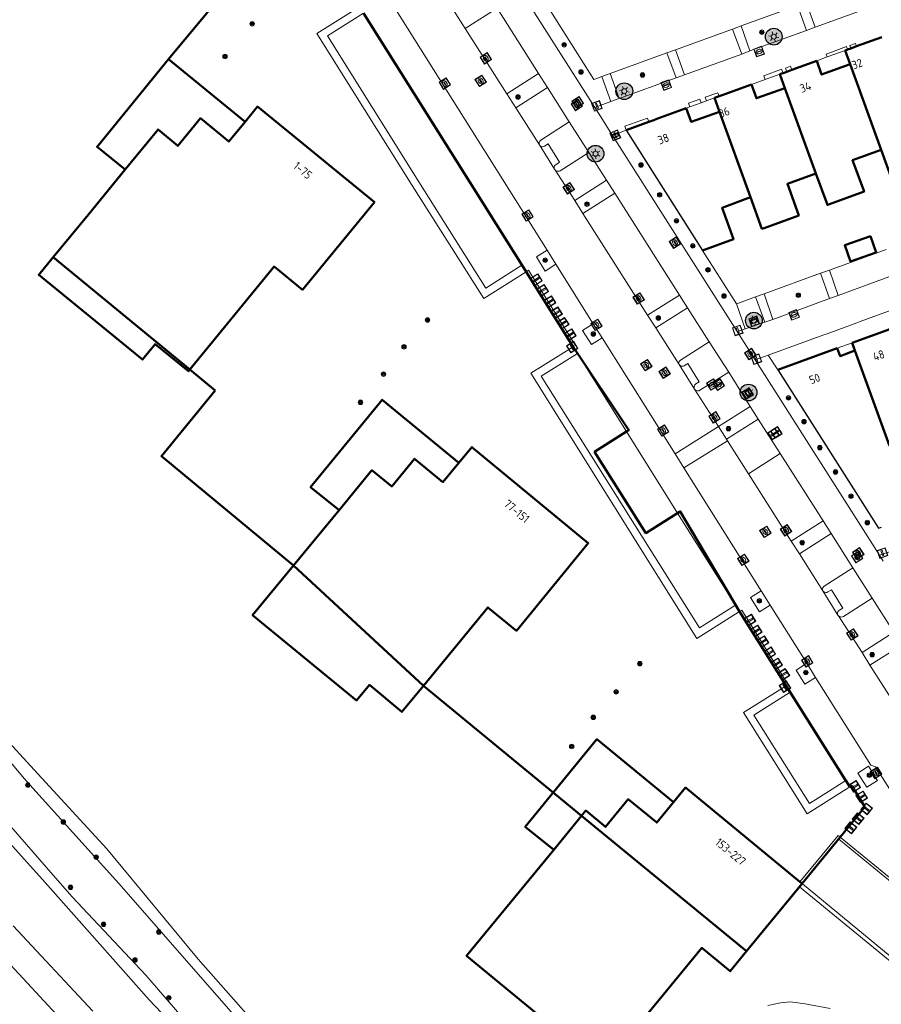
# Model space of a CAD drawing. Header units: metres. Extents: x 94279 to 96109, y 461866 to 463040.
# Tile 60 of 175: x 94889 to 94992, y 462428 to 462546. Entities that reach past the tile are written whole.
import ezdxf
from ezdxf.enums import TextEntityAlignment as Align

# ---------------------------------------------------------------- set-up
doc = ezdxf.new("R2010")
doc.units = ezdxf.units.M
doc.layers.get('0').update_dxf_attribs({"linetype": 'CONTINUOUS'})
for name, color, linetype, lineweight in [('B-WE-OV-LICHTMAST', 252, 'CONTINUOUS', 25), ('B_BEBOUWINGSGRENS_-1', 132, 'CONTINUOUS', 50), ('B_BEBOUWINGSGRENS_0', 132, 'CONTINUOUS', 50), ('B_OVERBOUWLIJN_LIJN_1', 132, 'CONTINUOUS', 50), ('B_TUSSENMUUR_0', 132, 'CONTINUOUS', 50), ('G_GRENS_ALGEMEEN_0', 251, 'CONTINUOUS', 13), ('Q_AFSLUITPAAL_0', 251, 'CONTINUOUS', 13), ('Q_BOOM_0', 251, 'CONTINUOUS', 13), ('Q_BRANDKRAAN_0', 251, 'CONTINUOUS', 13), ('Q_INSPECTIE_OF_RIOOLPUT_0', 251, 'CONTINUOUS', 13), ('Q_KOLK_0', 251, 'CONTINUOUS', 13), ('Q_LICHTMAST_0', 251, 'CONTINUOUS', 13), ('Q_OPLAADPAAL_0', 251, 'CONTINUOUS', 13), ('Q_PAAL_ALGEMEEN_0', 251, 'CONTINUOUS', 13), ('Q_STRAATNAAMBORD_0', 251, 'CONTINUOUS', 13), ('Q_VERKEERSBORDPAAL_0', 251, 'CONTINUOUS', 13), ('Q_WATERLEIDINGPUT_0', 251, 'CONTINUOUS', 13), ('T_CULTUURGRENS_0', 251, 'CONTINUOUS', 13), ('T_HEK_0', 251, 'CONTINUOUS', 13), ('T_MUUR_30CM_0', 251, 'CONTINUOUS', 13), ('V_WEGGRENS_0', 251, 'CONTINUOUS', 13), ('W_KADEMUUR_30CM_0', 251, 'CONTINUOUS', 13), ('W_WATERGRENS_0', 251, 'CONTINUOUS', 13), ('Z_GBKN_HUISNUMMER_0', 251, 'CONTINUOUS', 13)]:
    doc.layers.add(name, color=color, linetype=linetype, lineweight=lineweight)
doc.layers.add('Haag_0', color=251, linetype='CONTINUOUS')
doc.styles.get("Standard").update_dxf_attribs({"font": 'isocp.shx'})

# ---------------------------------------------------------------- blocks, each defined once
blk = doc.blocks.new('Q_LICHTMAST')
for points in [[(-0.26, 0.15), (-0.52, 0.3)], [(0, 0.3), (0, 0.6)], [(0.26, 0.15), (0.52, 0.3)], [(-0.26, -0.15), (-0.52, -0.3)], [(0, -0.3), (0, -0.6)], [(0.26, -0.15), (0.52, -0.3)]]:
    blk.add_lwpolyline(points)
blk.add_circle((0, 0), 0.3)
blk = doc.blocks.new('Q_AFSLUITPAAL')
for points in [[(-0.5, 0.5), (0.5, 0.5), (0.5, -0.5), (-0.5, -0.5)], [(-0.08, 0.33), (0.07, 0.33), (0.07, -0.33), (-0.08, -0.33)]]:
    blk.add_lwpolyline(points, close=True)
blk.add_lwpolyline([(-0.44, 0.46), (0.44, 0.46, -0.414214), (0.46, 0.44), (0.46, -0.44, -0.414214), (0.44, -0.46), (-0.44, -0.46, -0.414214), (-0.46, -0.44), (-0.46, 0.44), (-0.46, 0.44), (-0.46, 0.45), (-0.46, 0.45), (-0.46, 0.45), (-0.46, 0.45), (-0.46, 0.45), (-0.46, 0.45), (-0.46, 0.46), (-0.46, 0.46), (-0.46, 0.46), (-0.45, 0.46), (-0.45, 0.46), (-0.45, 0.46), (-0.45, 0.46), (-0.45, 0.46), (-0.45, 0.46), (-0.44, 0.46), (-0.44, 0.46)], format="xyb")
blk = doc.blocks.new('Q_VERKEERSBORDPAAL')
for points in [[(-0.5, 0.5), (0.5, 0.5), (0.5, -0.5), (-0.5, -0.5)], [(-0.08, 0.33), (0.07, 0.33), (0.07, -0.33), (-0.08, -0.33)]]:
    blk.add_lwpolyline(points, close=True)
blk.add_lwpolyline([(-0.44, 0.46), (0.44, 0.46, -0.414214), (0.46, 0.44), (0.46, -0.44, -0.414214), (0.44, -0.46), (-0.44, -0.46, -0.414214), (-0.46, -0.44), (-0.46, 0.44), (-0.46, 0.44), (-0.46, 0.45), (-0.46, 0.45), (-0.46, 0.45), (-0.46, 0.45), (-0.46, 0.45), (-0.46, 0.45), (-0.46, 0.46), (-0.46, 0.46), (-0.46, 0.46), (-0.45, 0.46), (-0.45, 0.46), (-0.45, 0.46), (-0.45, 0.46), (-0.45, 0.46), (-0.45, 0.46), (-0.44, 0.46), (-0.44, 0.46)], format="xyb")
blk = doc.blocks.new('Q_PAAL_ALGEMEEN')
for points in [[(-0.5, 0.5), (0.5, 0.5), (0.5, -0.5), (-0.5, -0.5)], [(-0.08, 0.33), (0.07, 0.33), (0.07, -0.33), (-0.08, -0.33)]]:
    blk.add_lwpolyline(points, close=True)
blk.add_lwpolyline([(-0.44, 0.46), (0.44, 0.46, -0.414214), (0.46, 0.44), (0.46, -0.44, -0.414214), (0.44, -0.46), (-0.44, -0.46, -0.414214), (-0.46, -0.44), (-0.46, 0.44), (-0.46, 0.44), (-0.46, 0.45), (-0.46, 0.45), (-0.46, 0.45), (-0.46, 0.45), (-0.46, 0.45), (-0.46, 0.45), (-0.46, 0.46), (-0.46, 0.46), (-0.46, 0.46), (-0.45, 0.46), (-0.45, 0.46), (-0.45, 0.46), (-0.45, 0.46), (-0.45, 0.46), (-0.45, 0.46), (-0.44, 0.46), (-0.44, 0.46)], format="xyb")
blk = doc.blocks.new('Q_KOLK')
blk.add_lwpolyline([(-0.5, 0.5), (0.5, 0.5), (0.5, -0.5), (-0.5, -0.5)], close=True)
for points in [[(-0.44, 0.46), (0.44, 0.46, -0.414214), (0.46, 0.44), (0.46, -0.44, -0.414214), (0.44, -0.46), (-0.44, -0.46, -0.414214), (-0.46, -0.44), (-0.46, 0.44, -0.414214), (-0.44, 0.46)], [(-0.34, 0.1, 0.380426), (-0.28, -0.18)], [(-0.01, 0.27, 0.240218), (-0.34, 0.1)], [(-0.19, 0.04, 0.853344), (-0.19, -0.03)], [(0.33, 0.11, 0.240191), (-0.01, 0.27)], [(0.18, -0.03, 0.849746), (0.18, 0.04)], [(0.27, -0.18, 0.380426), (0.33, 0.11)], [(-0.28, -0.18, 0.148452), (0.01, -0.26)], [(0.01, -0.26, 0.131742), (0.27, -0.18)]]:
    blk.add_lwpolyline(points, format="xyb")
for points in [[(-0.19, 0.04), (0.18, 0.04)], [(0.18, -0.03), (-0.19, -0.03)]]:
    blk.add_lwpolyline(points)
blk = doc.blocks.new('Q_INSPECTIE_OF_RIOOLPUT')
blk.add_lwpolyline([(-0.5, 0.5), (0.5, 0.5), (0.5, -0.5), (-0.5, -0.5)], close=True)
for points in [[(-0.44, 0.46), (0.44, 0.46, -0.414214), (0.46, 0.44), (0.46, -0.44, -0.414214), (0.44, -0.46), (-0.44, -0.46, -0.414214), (-0.46, -0.44), (-0.46, 0.44), (-0.46, 0.44), (-0.46, 0.45), (-0.46, 0.45), (-0.46, 0.45), (-0.46, 0.45), (-0.46, 0.45), (-0.46, 0.45), (-0.46, 0.46), (-0.46, 0.46), (-0.46, 0.46), (-0.45, 0.46), (-0.45, 0.46), (-0.45, 0.46), (-0.45, 0.46), (-0.45, 0.46), (-0.45, 0.46), (-0.44, 0.46), (-0.44, 0.46)], [(-0.34, 0.1, 0.380426), (-0.28, -0.18)], [(-0.01, 0.27, 0.240218), (-0.34, 0.1)], [(-0.19, 0.04, 0.853344), (-0.19, -0.03)], [(0.33, 0.11, 0.240191), (-0.01, 0.27)], [(0.18, -0.03, 0.849746), (0.18, 0.04)], [(0.27, -0.18, 0.380426), (0.33, 0.11)], [(-0.28, -0.18, 0.148452), (0.01, -0.26)], [(0.01, -0.26, 0.131742), (0.27, -0.18)]]:
    blk.add_lwpolyline(points, format="xyb")
for points in [[(-0.19, 0.04), (0.18, 0.04)], [(0.18, -0.03), (-0.19, -0.03)]]:
    blk.add_lwpolyline(points)
blk = doc.blocks.new('Q_WATERLEIDINGPUT')
blk.add_lwpolyline([(-0.5, 0.5), (0.5, 0.5), (0.5, -0.5), (-0.5, -0.5)], close=True)
for points in [[(-0.44, 0.46), (0.44, 0.46, -0.414214), (0.46, 0.44), (0.46, -0.44, -0.414214), (0.44, -0.46), (-0.44, -0.46, -0.414214), (-0.46, -0.44), (-0.46, 0.44), (-0.46, 0.44), (-0.46, 0.45), (-0.46, 0.45), (-0.46, 0.45), (-0.46, 0.45), (-0.46, 0.45), (-0.46, 0.45), (-0.46, 0.46), (-0.46, 0.46), (-0.46, 0.46), (-0.45, 0.46), (-0.45, 0.46), (-0.45, 0.46), (-0.45, 0.46), (-0.45, 0.46), (-0.45, 0.46), (-0.44, 0.46), (-0.44, 0.46)], [(-0.34, 0.1, 0.380426), (-0.28, -0.18)], [(-0.01, 0.27, 0.240218), (-0.34, 0.1)], [(-0.19, 0.04, 0.853344), (-0.19, -0.03)], [(0.33, 0.11, 0.240191), (-0.01, 0.27)], [(0.18, -0.03, 0.849746), (0.18, 0.04)], [(0.27, -0.18, 0.380426), (0.33, 0.11)], [(-0.28, -0.18, 0.148452), (0.01, -0.26)], [(0.01, -0.26, 0.131742), (0.27, -0.18)]]:
    blk.add_lwpolyline(points, format="xyb")
for points in [[(-0.19, 0.04), (0.18, 0.04)], [(0.18, -0.03), (-0.19, -0.03)]]:
    blk.add_lwpolyline(points)
blk = doc.blocks.new('Q_BRANDKRAAN')
blk.add_lwpolyline([(-0.5, 0.5), (0.5, 0.5), (0.5, -0.5), (-0.5, -0.5)], close=True)
for points in [[(-0.44, 0.46), (0.44, 0.46, -0.414214), (0.46, 0.44), (0.46, -0.44, -0.414214), (0.44, -0.46), (-0.44, -0.46, -0.414214), (-0.46, -0.44), (-0.46, 0.44), (-0.46, 0.44), (-0.46, 0.45), (-0.46, 0.45), (-0.46, 0.45), (-0.46, 0.45), (-0.46, 0.45), (-0.46, 0.45), (-0.46, 0.46), (-0.46, 0.46), (-0.46, 0.46), (-0.45, 0.46), (-0.45, 0.46), (-0.45, 0.46), (-0.45, 0.46), (-0.45, 0.46), (-0.45, 0.46), (-0.44, 0.46), (-0.44, 0.46)], [(-0.34, 0.1, 0.380426), (-0.28, -0.18)], [(-0.01, 0.27, 0.240218), (-0.34, 0.1)], [(-0.19, 0.04, 0.853344), (-0.19, -0.03)], [(0.33, 0.11, 0.240191), (-0.01, 0.27)], [(0.18, -0.03, 0.849746), (0.18, 0.04)], [(0.27, -0.18, 0.380426), (0.33, 0.11)], [(-0.28, -0.18, 0.148452), (0.01, -0.26)], [(0.01, -0.26, 0.131742), (0.27, -0.18)]]:
    blk.add_lwpolyline(points, format="xyb")
for points in [[(-0.19, 0.04), (0.18, 0.04)], [(0.18, -0.03), (-0.19, -0.03)]]:
    blk.add_lwpolyline(points)
blk = doc.blocks.new('Q_STRAATNAAMBORD')
for points in [[(-0.5, 0.5), (0.5, 0.5), (0.5, -0.5), (-0.5, -0.5)], [(-0.37, 0.22), (0.36, 0.22), (0.36, -0.21), (-0.37, -0.21)]]:
    blk.add_lwpolyline(points, close=True)
for points in [[(-0.44, 0.46), (0.44, 0.46, -0.414214), (0.46, 0.44), (0.46, -0.44, -0.414214), (0.44, -0.46), (-0.44, -0.46, -0.414214), (-0.46, -0.44), (-0.46, 0.44), (-0.46, 0.44), (-0.46, 0.45), (-0.46, 0.45), (-0.46, 0.45), (-0.46, 0.45), (-0.46, 0.45), (-0.46, 0.45), (-0.46, 0.46), (-0.46, 0.46), (-0.46, 0.46), (-0.45, 0.46), (-0.45, 0.46), (-0.45, 0.46), (-0.45, 0.46), (-0.45, 0.46), (-0.45, 0.46), (-0.44, 0.46), (-0.44, 0.46)], [(-0.29, 0.16), (0.28, 0.16, -0.414214), (0.3, 0.14), (0.3, -0.13, -0.414214), (0.28, -0.16), (-0.29, -0.16, -0.414214), (-0.31, -0.13), (-0.31, 0.14), (-0.31, 0.14), (-0.31, 0.14), (-0.31, 0.14), (-0.31, 0.15), (-0.31, 0.15), (-0.31, 0.15), (-0.3, 0.15), (-0.3, 0.15), (-0.3, 0.15), (-0.3, 0.16), (-0.3, 0.16), (-0.3, 0.16), (-0.3, 0.16), (-0.29, 0.16), (-0.29, 0.16), (-0.29, 0.16), (-0.29, 0.16), (-0.29, 0.16)]]:
    blk.add_lwpolyline(points, format="xyb")
blk = doc.blocks.new('Q_OPLAADPAAL')
for points in [[(-0.5, 0.5), (0.5, 0.5), (0.5, -0.5), (-0.5, -0.5)], [(-0.08, 0.33), (0.07, 0.33), (0.07, -0.33), (-0.08, -0.33)]]:
    blk.add_lwpolyline(points, close=True)
blk.add_lwpolyline([(-0.44, 0.46), (0.44, 0.46, -0.414214), (0.46, 0.44), (0.46, -0.44, -0.414214), (0.44, -0.46), (-0.44, -0.46, -0.414214), (-0.46, -0.44), (-0.46, 0.44), (-0.46, 0.44), (-0.46, 0.45), (-0.46, 0.45), (-0.46, 0.45), (-0.46, 0.45), (-0.46, 0.45), (-0.46, 0.45), (-0.46, 0.46), (-0.46, 0.46), (-0.46, 0.46), (-0.45, 0.46), (-0.45, 0.46), (-0.45, 0.46), (-0.45, 0.46), (-0.45, 0.46), (-0.45, 0.46), (-0.44, 0.46), (-0.44, 0.46)], format="xyb")
blk = doc.blocks.new('Q_BOOM')
for radius in [0.27, 0.18, 0.09]:
    blk.add_circle((0, 0), radius)
blk = doc.blocks.new('LM')
at = {"linetype": 'ByBlock'}
h = blk.add_hatch(color=256, dxfattribs=at)
h.dxf.hatch_style = 1
edge = h.paths.add_edge_path()
edge.add_arc((0, 0), 1, 0, 360)
blk.add_circle((0, 0), 1, dxfattribs=at)

msp = doc.modelspace()

# ---------------------------------------------------------------- linework, layer by layer
at = {"layer": 'B_BEBOUWINGSGRENS_-1'}
for p, q in [((94949.21, 462517), (94930.51, 462546.76)), ((94902.04, 462528.07), (94897.63, 462522.71)), ((94893.41, 462517.58), (94909.73, 462504.15)), ((94949.93, 462515.84), (94949.21, 462517)), ((94955.56, 462506.88), (94949.93, 462515.84)), ((94909.73, 462504.15), (94912.78, 462501.65)), ((94922.14, 462480.76), (94937.65, 462466.36)), ((94981.01, 462466.37), (94975.44, 462475.24)), ((94937.65, 462466.36), (94956.56, 462450.82)), ((94988.07, 462455.1), (94981.01, 462466.37)), ((94988.12, 462455.03), (94988.07, 462455.1)), ((94988.59, 462454.28), (94988.12, 462455.03)), ((94987.44, 462448.28), (94990.41, 462451.9)), ((94956.56, 462450.82), (94976.26, 462434.63)), ((94982.9, 462442.74), (94987.44, 462448.28)), ((94976.62, 462435.07), (94982.9, 462442.74))]:
    msp.add_line(p, q, dxfattribs=at)
for points in [[(94916.78, 462552.18), (94916.47, 462552.44), (94907.19, 462541.25)], [(94907.19, 462541.25), (94898.66, 462530.8), (94902.04, 462528.07)], [(94897.63, 462522.71), (94893.41, 462517.58), (94893.41, 462517.58)], [(94961.92, 462496.74), (94962.21, 462496.92), (94955.56, 462506.88)], [(94912.78, 462501.65), (94906.36, 462493.82), (94922.14, 462480.76)], [(94968.03, 462487), (94964.25, 462484.61), (94958.11, 462494.33), (94961.92, 462496.74)], [(94975.44, 462475.24), (94968.35, 462487.2), (94968.03, 462487)], [(94990.41, 462451.9), (94988.83, 462454.42), (94988.59, 462454.28)], [(94976.26, 462434.63), (94976.26, 462434.63), (94976.62, 462435.07)]]:
    msp.add_lwpolyline(points, dxfattribs=at)
at = {"layer": 'B_BEBOUWINGSGRENS_0'}
for p, q in [((94992.44, 462543.9), (94989.4, 462542.8)), ((94988.04, 462542.3), (94988.63, 462540.65)), ((94988.72, 462542.55), (94988.32, 462542.4)), ((94989.4, 462542.8), (94988.72, 462542.55)), ((94984.65, 462541.07), (94981.69, 462539.98)), ((94980.25, 462539.45), (94980.84, 462537.81)), ((94981.08, 462539.76), (94980.64, 462539.59)), ((94981.69, 462539.98), (94981.08, 462539.76)), ((94976.85, 462538.23), (94973.35, 462536.96)), ((94972.45, 462536.63), (94973.05, 462534.98)), ((94973.35, 462536.96), (94972.98, 462536.82)), ((94969.06, 462535.39), (94965.55, 462534.12)), ((94964.59, 462533.77), (94961.9, 462532.79)), ((94965.18, 462533.98), (94964.59, 462533.77)), ((94965.55, 462534.12), (94965.18, 462533.98)), ((94961.9, 462532.79), (94961.88, 462532.78)), ((94902, 462528.03), (94897.63, 462522.71)), ((94902.04, 462528.07), (94902, 462528.03)), ((94897.63, 462522.71), (94893.41, 462517.58)), ((94991.77, 462518.15), (94991.08, 462520.1)), ((94993.52, 462509.04), (94988.88, 462507.35)), ((94987.1, 462506.7), (94979.99, 462504.11)), ((94988.88, 462507.35), (94989.22, 462506.43)), ((94909.72, 462504.14), (94909.73, 462504.15)), ((94956.56, 462450.82), (94956.55, 462450.81)), ((94982.9, 462442.74), (94982.65, 462442.94)), ((94976.62, 462435.07), (94982.59, 462442.35)), ((94976.26, 462434.63), (94976.62, 462435.07))]:
    msp.add_line(p, q, dxfattribs=at)
for points in [[(94988.32, 462542.4), (94988.27, 462542.39), (94988.04, 462542.3)], [(94988.63, 462540.65), (94985.24, 462539.42), (94984.65, 462541.07)], [(94980.64, 462539.59), (94980.48, 462539.54), (94980.25, 462539.45)], [(94980.84, 462537.81), (94977.45, 462536.59), (94976.85, 462538.23)], [(94972.98, 462536.82), (94972.68, 462536.71), (94972.45, 462536.63)], [(94909.73, 462504.15), (94919.82, 462516.47), (94923.21, 462513.69), (94931.8, 462524.18), (94917.85, 462535.6), (94916.35, 462533.76)], [(94973.05, 462534.98), (94969.66, 462533.75), (94969.06, 462535.39)], [(94916.35, 462533.76), (94914.42, 462531.41), (94911.03, 462534.2), (94908.31, 462530.9), (94905.95, 462532.86), (94902.04, 462528.07)], [(94992.34, 462530.42), (94993.71, 462526.67), (94993.96, 462526.76), (94998.1, 462528.26), (94996.73, 462532.02), (95000.15, 462533.26)], [(94984.55, 462527.58), (94985.92, 462523.83), (94986.16, 462523.92), (94990.3, 462525.43), (94988.93, 462529.18), (94992.34, 462530.42)], [(94976.73, 462524.78), (94978.11, 462520.99), (94978.37, 462521.08), (94982.5, 462522.59), (94981.14, 462526.34), (94984.55, 462527.58)], [(94971, 462518.4), (94974.71, 462519.75), (94973.34, 462523.5), (94976.73, 462524.78)], [(94991.08, 462520.1), (94988, 462519.01), (94988.69, 462517.06), (94991.77, 462518.15)], [(94893.41, 462517.58), (94891.69, 462515.49), (94904.09, 462505.36), (94905.6, 462507.2), (94909.58, 462503.96), (94909.72, 462504.14)], [(94989.22, 462506.43), (94987.44, 462505.78), (94987.1, 462506.7)], [(94937.65, 462466.36), (94945.37, 462475.74), (94948.77, 462472.95), (94957.36, 462483.43), (94943.45, 462494.9), (94941.9, 462493.03)], [(94941.9, 462493.03), (94939.99, 462490.72), (94936.58, 462493.5), (94933.88, 462490.2), (94931.51, 462492.13), (94927.57, 462487.35), (94922.14, 462480.76)], [(94922.14, 462480.76), (94917.25, 462474.81), (94929.65, 462464.62), (94931.2, 462466.46), (94935.09, 462463.25), (94937.65, 462466.36)], [(94982.65, 462442.94), (94968.99, 462454.2), (94967.54, 462452.45), (94965.53, 462450.02), (94962.12, 462452.8), (94959.43, 462449.5), (94957.06, 462451.44), (94956.56, 462450.82)], [(94956.55, 462450.81), (94953.22, 462446.76), (94942.82, 462434.09), (94955.2, 462423.89), (94956.74, 462425.77), (94960.65, 462422.55), (94970.93, 462435.04), (94974.31, 462432.25), (94976.26, 462434.63)], [(94982.59, 462442.35), (94982.9, 462442.73), (94982.9, 462442.74)]]:
    msp.add_lwpolyline(points, dxfattribs=at)
at = {"layer": 'B_OVERBOUWLIJN_LIJN_1'}
for points in [[(94902.04, 462528.07), (94898.66, 462530.8), (94907.19, 462541.25), (94916.35, 462533.76)], [(94927.57, 462487.35), (94924.18, 462490.09), (94932.74, 462500.56), (94941.9, 462493.03)], [(94953.22, 462446.76), (94949.82, 462449.51), (94958.38, 462459.97), (94967.54, 462452.45)]]:
    msp.add_lwpolyline(points, dxfattribs=at)
at = {"layer": 'B_TUSSENMUUR_0'}
for p, q in [((94988.63, 462540.65), (94992.34, 462530.42)), ((94980.84, 462537.81), (94984.55, 462527.58)), ((94973.05, 462534.98), (94976.73, 462524.78)), ((94993.36, 462495.05), (94989.22, 462506.43))]:
    msp.add_line(p, q, dxfattribs=at)
at = {"layer": 'G_GRENS_ALGEMEEN_0'}
for p, q in [((94985.91, 462541.52), (94988.04, 462542.3)), ((94978.48, 462538.82), (94980.25, 462539.45)), ((94969.48, 462535.55), (94970.85, 462536.05)), ((94971.49, 462536.28), (94972.45, 462536.63)), ((94987.1, 462506.7), (94988.88, 462507.35))]:
    msp.add_line(p, q, dxfattribs=at)
for points in [[(94987.43, 462448.3), (94987.2, 462448.48), (94982.65, 462442.94)], [(94999.13, 462429.36), (94982.95, 462442.68), (94987.31, 462448.05), (95003.6, 462434.69)]]:
    msp.add_lwpolyline(points, dxfattribs=at)
at = {"layer": 'Haag_0'}
msp.add_line((94961.88, 462532.78), (94971, 462518.4), dxfattribs=at)
msp.add_lwpolyline([(94979.99, 462504.11), (94992.02, 462485.19), (94992.39, 462485.32)], dxfattribs=at)
at = {"layer": 'T_CULTUURGRENS_0'}
for p, q in [((94943.2, 462558.95), (94958.12, 462535.5)), ((94960.06, 462536.21), (94958.97, 462539.18)), ((94958.12, 462535.5), (94960.06, 462536.21)), ((94961.88, 462532.78), (94960.26, 462532.12)), ((94960.26, 462532.12), (94975.15, 462508.7)), ((94976.09, 462509.02), (94975.06, 462512.02)), ((94975.15, 462508.7), (94976.09, 462509.02)), ((94978.84, 462505.88), (94977.3, 462505.32)), ((94977.3, 462505.32), (94992.17, 462481.96)), ((94979.99, 462504.11), (94978.84, 462505.88)), ((94992.17, 462481.96), (94993.47, 462482.43))]:
    msp.add_line(p, q, dxfattribs=at)
for points in [[(94880.15, 462466.92), (94889.98, 462455.26), (94890.27, 462454.92), (94901.27, 462442.72), (94926.4, 462414)], [(94912.08, 462422.98), (94904.48, 462431.76), (94895.68, 462441.15), (94893.42, 462443.74), (94883.54, 462455.05)], [(94883.82, 462437.84), (94900.77, 462419.54)]]:
    msp.add_lwpolyline(points, dxfattribs=at)
at = {"layer": 'T_HEK_0'}
for p, q in [((94975.61, 462545.23), (94982.36, 462547.68)), ((94974.57, 462544.85), (94975.61, 462545.23)), ((94967.78, 462542.38), (94974.57, 462544.85)), ((94959.96, 462539.54), (94966.75, 462542.01)), ((94966.75, 462542.01), (94967.78, 462542.38)), ((94958.97, 462539.18), (94959.96, 462539.54)), ((94958.97, 462539.18), (94958.24, 462538.91)), ((94992.93, 462518.52), (94986.16, 462516.06)), ((94986.16, 462516.06), (94985.09, 462515.67)), ((94985.09, 462515.67), (94978.38, 462513.23)), ((94977.35, 462512.85), (94975.29, 462512.1)), ((94978.38, 462513.23), (94977.35, 462512.85))]:
    msp.add_line(p, q, dxfattribs=at)
at = {"layer": 'T_MUUR_30CM_0'}
for p, q in [((94952.43, 462518.43), (94953.49, 462516.74)), ((94975.06, 462512.02), (94971, 462518.4)), ((94949.93, 462515.84), (94949.43, 462516.64)), ((94975.06, 462512.02), (94975.29, 462512.1)), ((94955.56, 462506.88), (94950.5, 462503.71)), ((94956.05, 462506.1), (94955.56, 462506.88)), ((94975.44, 462475.24), (94974.94, 462475.99)), ((94981.47, 462465.59), (94980.99, 462466.36)), ((94988.59, 462454.28), (94988.12, 462455.03)), ((94988.12, 462455.03), (94988.12, 462455.03))]:
    msp.add_line(p, q, dxfattribs=at)
for points in [[(94930.03, 462547.53), (94924.94, 462544.31), (94936.32, 462526.16), (94944.86, 462512.67), (94949.93, 462515.84)], [(94949.43, 462516.64), (94945.12, 462513.9), (94937.12, 462526.61), (94926.18, 462544.04), (94930.51, 462546.76)], [(94958.24, 462538.91), (94958.01, 462538.84), (94952.9, 462546.94)], [(94953.49, 462516.74), (94952.22, 462515.94), (94951.16, 462517.63), (94952.43, 462518.43)], [(94959.02, 462507.94), (94957.75, 462507.14), (94956.68, 462508.83), (94957.95, 462509.63)], [(94974.94, 462475.99), (94970.63, 462473.28), (94951.72, 462503.39), (94956.05, 462506.1)], [(94950.5, 462503.71), (94970.34, 462472), (94975.44, 462475.24)], [(94978.01, 462477.72), (94976.74, 462476.92), (94977.8, 462475.22), (94979.07, 462476.02)], [(94984.52, 462467.36), (94983.24, 462466.56), (94982.18, 462468.25), (94983.45, 462469.05)], [(94980.99, 462466.36), (94975.9, 462463.17), (94983.5, 462451.05), (94988.59, 462454.28)], [(94988.12, 462455.03), (94983.78, 462452.3), (94977.15, 462462.86), (94981.47, 462465.59)], [(94991.92, 462455.04), (94990.65, 462454.24), (94989.58, 462455.94), (94990.85, 462456.74), (94991.92, 462455.04)]]:
    msp.add_lwpolyline(points, dxfattribs=at)
at = {"layer": 'V_WEGGRENS_0'}
for p, q in [((94942.65, 462544.93), (94939.98, 462549.12)), ((94933.51, 462548.54), (94952.43, 462518.43)), ((94983.44, 462544.69), (94982.36, 462547.68)), ((94983.38, 462548.05), (94984.45, 462545.07)), ((94942.65, 462544.93), (94946.47, 462547.34)), ((94951.41, 462539.54), (94946.47, 462547.34)), ((94984.45, 462545.07), (94991.2, 462547.52)), ((94975.61, 462545.23), (94976.66, 462542.24)), ((94947.63, 462537.13), (94942.65, 462544.93)), ((94975.69, 462541.84), (94974.57, 462544.85)), ((94976.66, 462542.24), (94983.44, 462544.69)), ((94983.44, 462544.69), (94984.45, 462545.07)), ((94988.59, 462542.88), (94988.72, 462542.55)), ((94967.84, 462539.04), (94966.75, 462542.01)), ((94967.78, 462542.38), (94968.84, 462539.38)), ((94968.84, 462539.38), (94975.69, 462541.84)), ((94976.66, 462542.24), (94975.69, 462541.84)), ((94988.32, 462542.4), (94988.19, 462542.77)), ((94985.91, 462541.52), (94984.65, 462541.07)), ((94951.41, 462539.54), (94947.63, 462537.13)), ((94952.49, 462537.86), (94951.41, 462539.54)), ((94959.96, 462539.54), (94961.05, 462536.57)), ((94968.84, 462539.38), (94967.84, 462539.04)), ((94980.64, 462539.59), (94980.45, 462540.05)), ((94980.91, 462540.2), (94981.08, 462539.76)), ((94961.05, 462536.57), (94967.84, 462539.04)), ((94978.48, 462538.82), (94976.85, 462538.23)), ((94947.63, 462537.13), (94948.71, 462535.43)), ((94948.71, 462535.43), (94952.49, 462537.86)), ((94955.09, 462533.78), (94952.49, 462537.86)), ((94972.98, 462536.82), (94972.83, 462537.24)), ((94961.05, 462536.57), (94960.06, 462536.21)), ((94971.49, 462536.28), (94970.85, 462536.05)), ((94951.51, 462531.01), (94948.71, 462535.43)), ((94958.56, 462534.81), (94960.26, 462532.12)), ((94969.48, 462535.55), (94969.06, 462535.39)), ((94957.44, 462530.09), (94955.09, 462533.78)), ((94953.32, 462528.11), (94951.51, 462531.01)), ((94959.54, 462526.78), (94957.44, 462530.09)), ((94953.35, 462528.06), (94953.32, 462528.11)), ((94955.76, 462524.35), (94953.35, 462528.06)), ((94959.54, 462526.78), (94955.76, 462524.35)), ((94960.51, 462525.26), (94959.54, 462526.78)), ((94956.72, 462522.82), (94960.51, 462525.26)), ((94968.27, 462513.07), (94960.51, 462525.26)), ((94955.76, 462524.35), (94956.72, 462522.82)), ((94964.44, 462510.66), (94956.72, 462522.82)), ((94949.43, 462516.64), (94949.21, 462517)), ((94949.93, 462515.84), (94949.93, 462515.84)), ((94953.49, 462516.74), (94957.95, 462509.63)), ((94986.16, 462516.06), (94987.23, 462513.02)), ((94986.19, 462512.67), (94985.09, 462515.67)), ((94987.23, 462513.02), (94994.04, 462515.52)), ((94968.27, 462513.07), (94964.44, 462510.66)), ((94969.21, 462511.54), (94968.27, 462513.07)), ((94978.46, 462509.83), (94977.35, 462512.85)), ((94978.38, 462513.23), (94979.42, 462510.15)), ((94979.42, 462510.15), (94986.19, 462512.67)), ((94986.19, 462512.67), (94987.23, 462513.02)), ((94965.42, 462509.15), (94969.21, 462511.54)), ((94971.79, 462507.49), (94969.21, 462511.54)), ((94995.66, 462512.02), (94989.84, 462509.9)), ((94964.44, 462510.66), (94965.42, 462509.15)), ((94978.46, 462509.83), (94979.42, 462510.15)), ((94989.84, 462509.9), (94989.46, 462509.76)), ((94959.02, 462507.94), (94957.95, 462509.63)), ((94968.23, 462504.75), (94965.42, 462509.15)), ((94976.09, 462509.02), (94978.46, 462509.83)), ((94989.46, 462509.76), (94985.88, 462508.45)), ((94959.02, 462507.94), (94967.73, 462494.08)), ((94975.15, 462508.7), (94975.7, 462507.83)), ((94975.7, 462507.83), (94977.3, 462505.32)), ((94985.51, 462508.32), (94978.84, 462505.88)), ((94985.88, 462508.45), (94985.51, 462508.32)), ((94974.14, 462503.86), (94971.79, 462507.49)), ((94956.05, 462506.1), (94961.92, 462496.74)), ((94970.06, 462501.81), (94968.23, 462504.75)), ((94976.69, 462499.75), (94974.14, 462503.86)), ((94970.06, 462501.81), (94972.93, 462497.34)), ((94976.69, 462499.75), (94972.93, 462497.34)), ((94977.66, 462498.25), (94976.69, 462499.75)), ((94973.87, 462495.83), (94977.66, 462498.25)), ((94980.28, 462494.13), (94977.66, 462498.25)), ((94972.93, 462497.34), (94967.73, 462494.08)), ((94972.93, 462497.34), (94973.87, 462495.83)), ((94961.92, 462496.74), (94968.03, 462487)), ((94973.87, 462495.83), (94973.99, 462495.64)), ((94968.78, 462492.4), (94973.99, 462495.64)), ((94973.99, 462495.64), (94976.48, 462491.71)), ((94967.73, 462494.08), (94968.78, 462492.4)), ((94980.28, 462494.13), (94976.48, 462491.71)), ((94985.42, 462486.07), (94980.28, 462494.13)), ((94968.78, 462492.4), (94978.01, 462477.72)), ((94976.48, 462491.71), (94981.61, 462483.64)), ((94968.03, 462487), (94974.94, 462475.99)), ((94985.42, 462486.07), (94981.61, 462483.64)), ((94986.36, 462484.56), (94985.42, 462486.07)), ((94982.58, 462482.12), (94986.36, 462484.56)), ((94988.95, 462480.47), (94986.36, 462484.56)), ((94981.61, 462483.64), (94982.58, 462482.12)), ((94982.58, 462482.12), (94985.38, 462477.72)), ((94992.17, 462481.96), (94992.6, 462481.26)), ((94988.95, 462480.47), (94991.28, 462476.85)), ((94979.07, 462476.02), (94978.01, 462477.72)), ((94987.19, 462474.82), (94985.38, 462477.72)), ((94979.07, 462476.02), (94983.45, 462469.05)), ((94993.87, 462472.77), (94991.28, 462476.85)), ((94987.22, 462474.77), (94987.19, 462474.82)), ((94987.22, 462474.77), (94987.26, 462474.72)), ((94987.26, 462474.72), (94990.09, 462470.35)), ((94993.87, 462472.77), (94990.09, 462470.35)), ((94990.99, 462468.84), (94994.84, 462471.24)), ((94990.09, 462470.35), (94990.99, 462468.84)), ((94984.52, 462467.36), (94983.45, 462469.05)), ((94990.99, 462468.84), (94998.77, 462456.63)), ((94980.99, 462466.36), (94981.01, 462466.37)), ((94981.47, 462465.59), (94988.07, 462455.1)), ((94988.07, 462455.1), (94988.12, 462455.03)), ((94987.43, 462448.3), (94990.41, 462451.9)), ((94987.44, 462448.28), (94987.43, 462448.3))]:
    msp.add_line(p, q, dxfattribs=at)
for points in [[(94949.21, 462517), (94941.12, 462529.99), (94930.52, 462546.76)], [(94989.4, 462542.8), (94989.28, 462543.13), (94988.59, 462542.88)], [(94988.19, 462542.77), (94985.78, 462541.86), (94985.91, 462541.52)], [(94980.45, 462540.05), (94978.33, 462539.25), (94978.48, 462538.82)], [(94981.69, 462539.98), (94981.53, 462540.42), (94980.91, 462540.2)], [(94972.83, 462537.24), (94971.33, 462536.72), (94971.49, 462536.28)], [(94970.85, 462536.05), (94970.7, 462536.47), (94969.31, 462536), (94969.48, 462535.55)], [(94958.12, 462535.5), (94958.18, 462535.4), (94958.56, 462534.81)], [(94951.51, 462531.01), (94951.48, 462531.13), (94951.48, 462531.25), (94951.51, 462531.37), (94951.58, 462531.47), (94951.68, 462531.56), (94955.09, 462533.78)], [(94964.59, 462533.77), (94964.42, 462534.22), (94961.74, 462533.24), (94961.9, 462532.79)], [(94951.51, 462531.01), (94951.6, 462530.9), (94951.72, 462530.83), (94951.86, 462530.8), (94951.99, 462530.81), (94952.12, 462530.86), (94952.55, 462531.14), (94953.91, 462528.93), (94953.5, 462528.69), (94953.4, 462528.61), (94953.32, 462528.5), (94953.29, 462528.37), (94953.29, 462528.24), (94953.32, 462528.11)], [(94957.44, 462530.09), (94953.99, 462527.93), (94953.86, 462527.88), (94953.71, 462527.86), (94953.57, 462527.89), (94953.45, 462527.96), (94953.35, 462528.06)], [(94955.56, 462506.88), (94955.84, 462507.04), (94950.23, 462516.04), (94949.93, 462515.84)], [(94968.23, 462504.75), (94968.19, 462504.87), (94968.19, 462504.99), (94968.22, 462505.11), (94968.29, 462505.22), (94968.38, 462505.3), (94971.79, 462507.49)], [(94968.23, 462504.75), (94968.32, 462504.65), (94968.44, 462504.58), (94968.57, 462504.55), (94968.7, 462504.56), (94968.83, 462504.61), (94969.26, 462504.89), (94970.62, 462502.68), (94970.21, 462502.44), (94970.1, 462502.35), (94970.03, 462502.23), (94970, 462502.09), (94970.01, 462501.95), (94970.06, 462501.81)], [(94974.14, 462503.86), (94970.69, 462501.68), (94970.56, 462501.63), (94970.42, 462501.61), (94970.28, 462501.64), (94970.16, 462501.71), (94970.06, 462501.81)], [(94985.38, 462477.72), (94985.34, 462477.84), (94985.34, 462477.97), (94985.38, 462478.09), (94985.45, 462478.19), (94985.54, 462478.27), (94988.95, 462480.47)], [(94985.38, 462477.72), (94985.47, 462477.62), (94985.59, 462477.55), (94985.72, 462477.52), (94985.86, 462477.53), (94985.99, 462477.58), (94986.42, 462477.85), (94987.78, 462475.65), (94987.37, 462475.41), (94987.26, 462475.32), (94987.19, 462475.21), (94987.15, 462475.08), (94987.15, 462474.95), (94987.19, 462474.82)], [(94991.28, 462476.85), (94987.85, 462474.65), (94987.73, 462474.6), (94987.61, 462474.58), (94987.48, 462474.59), (94987.36, 462474.64), (94987.26, 462474.72)], [(94981.01, 462466.37), (94981.22, 462466.49), (94975.7, 462475.39), (94975.44, 462475.24)], [(94984.52, 462467.36), (94991.1, 462456.87), (94991.69, 462456.66), (95001.95, 462440.55)], [(95003.6, 462434.69), (95003.81, 462434.89), (94987.44, 462448.28)]]:
    msp.add_lwpolyline(points, dxfattribs=at)
at = {"layer": 'W_KADEMUUR_30CM_0'}
msp.add_line((94982.59, 462442.35), (94998.78, 462429.04), dxfattribs=at)
at = {"layer": 'W_WATERGRENS_0'}
for p, q in [((94907.55, 462541.69), (94916.55, 462552.65)), ((94907.19, 462541.25), (94907.55, 462541.69)), ((94912.78, 462501.65), (94909.72, 462504.14))]:
    msp.add_line(p, q, dxfattribs=at)
for points in [[(94902, 462528.03), (94898.61, 462530.8), (94907.19, 462541.25)], [(94956.55, 462450.81), (94953.37, 462453.42), (94953.16, 462453.59), (94937.65, 462466.36)], [(94920.4, 462422.76), (94910.75, 462433.69), (94899.84, 462446.86), (94891.14, 462456.33), (94887.27, 462460.54)], [(94922.17, 462410.63), (94904.89, 462428.82), (94893.1, 462442.15), (94892.46, 462442.86), (94886.06, 462449.96)], [(94888.63, 462437.66), (94898.16, 462427.49)], [(94986.25, 462427.78), (94983.27, 462428.35), (94981.51, 462428.57), (94980.32, 462428.46), (94978.8, 462428.14)]]:
    msp.add_lwpolyline(points, dxfattribs=at)

# ---------------------------------------------------------------- block references
at = {"layer": 'B-WE-OV-LICHTMAST'}
for p in [(94979.52, 462543.95), (94961.66, 462537.43), (94958.22, 462529.96), (94977.14, 462510.01), (94976.5, 462501.41)]:
    msp.add_blockref('LM', p, dxfattribs=at)
at = {"layer": 'Q_AFSLUITPAAL_0'}
for p, rotation in [((94951.17, 462514.92), 121.8953809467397), ((94951.92, 462513.64), 121.8953809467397), ((94952.79, 462512.29), 121.8953809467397), ((94953.57, 462510.96), 121.8953809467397), ((94954.37, 462509.7), 121.8953809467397), ((94955.22, 462508.35), 121.8953809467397), ((94976.68, 462474.23), 121.8377096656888), ((94977.44, 462472.93), 121.8377096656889), ((94978.23, 462471.66), 121.8377096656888), ((94979.05, 462470.32), 121.8377096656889), ((94979.87, 462468.99), 121.8377096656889), ((94980.73, 462467.74), 121.8377096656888)]:
    msp.add_blockref('Q_AFSLUITPAAL', p, dxfattribs=dict(at, rotation=rotation))
at = {"layer": 'Q_BOOM_0'}
for p, rotation in [((94917.19, 462545.49), 50.31609510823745), ((94978.1, 462544.48), 19.96947051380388), ((94954.47, 462542.98), 122.294545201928), ((94913.95, 462541.58), 50.31609510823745), ((94956.48, 462539.72), 122.294545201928), ((94963.83, 462539.37), 19.97361361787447), ((94948.95, 462536.74), 122.5190039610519), ((94963.66, 462528.61), 122.387054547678), ((94965.89, 462525.05), 122.387054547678), ((94957.2, 462523.93), 32.77648857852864), ((94967.9, 462521.93), 122.387054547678), ((94969.84, 462518.94), 122.387054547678), ((94952.21, 462517.23), 122.1481363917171), ((94971.65, 462516.08), 122.4427409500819), ((94973.57, 462512.96), 122.4427409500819), ((94982.45, 462513.05), 19.99544455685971), ((94938.15, 462510.08), 122.3200498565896), ((94965.73, 462510.33), 32.33880176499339), ((94957.96, 462508.42), 122.1481363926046), ((94935.34, 462506.88), 122.3200498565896), ((94932.89, 462503.62), 140.8517832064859), ((94930.14, 462500.24), 140.9923820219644), ((94981.28, 462500.78), 122.4474760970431), ((94983.13, 462497.94), 122.4474760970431), ((94974.11, 462497.1), 32.58036069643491), ((94985.02, 462494.83), 122.4474760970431), ((94986.89, 462491.92), 122.4474760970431), ((94988.75, 462489.02), 122.4474760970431), ((94990.7, 462485.87), 122.4474760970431), ((94982.92, 462483.48), 32.46633053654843), ((94977.8, 462476.51), 122.1481363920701), ((94991.28, 462470.09), 32.58570735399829), ((94963.52, 462469), 122.0219444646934), ((94983.35, 462467.95), 122.1328958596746), ((94960.68, 462465.64), 32.40799123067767), ((94957.95, 462462.6), 140.5821567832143), ((94955.37, 462459.11), 140.5821567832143), ((94990.94, 462455.68), 122.1328958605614), ((94890.4, 462454.51), 132.0076887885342), ((94894.64, 462450.09), 132.0076887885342), ((94898.55, 462445.88), 132.0076887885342), ((94895.49, 462442.28), 131.1515048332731), ((94899.44, 462437.86), 133.1568585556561), ((94906.04, 462436.94), 131.1977886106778), ((94903.2, 462433.59), 133.1568585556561), ((94907.24, 462429.07), 130.8676752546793)]:
    msp.add_blockref('Q_BOOM', p, dxfattribs=dict(at, rotation=rotation))
at = {"layer": 'Q_BRANDKRAAN_0', "rotation": 122.4506130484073}
msp.add_blockref('Q_BRANDKRAAN', (94967.71, 462519.33), dxfattribs=at)
at = {"layer": 'Q_INSPECTIE_OF_RIOOLPUT_0'}
for p, rotation in [((94944.5, 462538.67), 122.533446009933), ((94964.29, 462504.68), 122.1452671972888), ((94966.47, 462503.79), 122.5208660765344), ((94978.52, 462484.77), 122.4266027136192)]:
    msp.add_blockref('Q_INSPECTIE_OF_RIOOLPUT', p, dxfattribs=dict(at, rotation=rotation))
at = {"layer": 'Q_KOLK_0'}
for p, rotation in [((94945.11, 462541.36), 122.533446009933), ((94977.77, 462542.17), 19.98691207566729), ((94940.21, 462538.34), 122.1459422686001), ((94966.67, 462538.16), 19.98558514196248), ((94955.01, 462525.83), 122.9455879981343), ((94950.1, 462522.57), 122.1459422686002), ((94963.37, 462512.66), 122.3970631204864), ((94981.95, 462510.7), 20.37133753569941), ((94958.33, 462509.51), 122.1481363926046), ((94972.44, 462498.44), 122.694421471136), ((94966.3, 462496.87), 122.1452671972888), ((94980.98, 462484.94), 122.4266027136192), ((94975.87, 462481.42), 122.1374283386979), ((94988.9, 462472.49), 122.9422030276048), ((94983.51, 462469.28), 122.1344541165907), ((94991.74, 462455.95), 122.4856916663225)]:
    msp.add_blockref('Q_KOLK', p, dxfattribs=dict(at, rotation=rotation))
at = {"layer": 'Q_LICHTMAST_0'}
for p, rotation in [((94979.52, 462543.95), 19.90632807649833), ((94961.66, 462537.43), 19.99056223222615), ((94958.22, 462529.96), 122.3749684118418), ((94977.14, 462510.01), 18.99345436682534), ((94976.5, 462501.41), 121.8849877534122)]:
    msp.add_blockref('Q_LICHTMAST', p, dxfattribs=dict(at, rotation=rotation))
at = {"layer": 'Q_OPLAADPAAL_0', "rotation": 122.5108258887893}
msp.add_blockref('Q_OPLAADPAAL', (94979.82, 462496.65), dxfattribs=at)
at = {"layer": 'Q_PAAL_ALGEMEEN_0'}
for p, rotation in [((94989.21, 462454.35), 122.0461747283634), ((94990.03, 462453.1), 122.0461747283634), ((94990.61, 462451.65), 50.66797498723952), ((94989.6, 462450.48), 50.66797498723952), ((94988.72, 462449.39), 50.66797498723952)]:
    msp.add_blockref('Q_PAAL_ALGEMEEN', p, dxfattribs=dict(at, rotation=rotation))
at = {"layer": 'Q_STRAATNAAMBORD_0'}
for p, rotation in [((94960.59, 462532.15), 22.14729168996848), ((94977.17, 462509.93), 18.99345436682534), ((94976.4, 462501.3), 121.8849877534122)]:
    msp.add_blockref('Q_STRAATNAAMBORD', p, dxfattribs=dict(at, rotation=rotation))
at = {"layer": 'Q_VERKEERSBORDPAAL_0'}
for p, rotation in [((94958.39, 462535.67), 20.09714200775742), ((94960.59, 462532.15), 22.14729168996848), ((94975.21, 462508.84), 18.96359357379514), ((94955.43, 462506.85), 32.01555628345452), ((94977.45, 462505.39), 20.06393123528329), ((94979.49, 462496.46), 122.5108258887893), ((94992.51, 462482.23), 19.88433903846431), ((94980.85, 462466.25), 32.03568026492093)]:
    msp.add_blockref('Q_VERKEERSBORDPAAL', p, dxfattribs=dict(at, rotation=rotation))
at = {"layer": 'Q_WATERLEIDINGPUT_0'}
for p, rotation in [((94955.99, 462535.78), 122.4664491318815), ((94956.1, 462536.1), 122.4664491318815), ((94976.71, 462506.02), 122.4608476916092), ((94972.17, 462502.37), 32.3006889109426), ((94972.96, 462502.36), 32.3006889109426), ((94989.61, 462482.2), 122.3850605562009), ((94989.48, 462481.74), 122.3850605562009)]:
    msp.add_blockref('Q_WATERLEIDINGPUT', p, dxfattribs=dict(at, rotation=rotation))

# ---------------------------------------------------------------- texts
at = {"layer": 'Z_GBKN_HUISNUMMER_0'}
for s, rotation, p in [('32', 20, (94989.48, 462540.7)), ('34', 20.2, (94983.31, 462537.91)), ('36', 20, (94973.58, 462534.91)), ('38', 20, (94966.33, 462531.74)), ('1-75', 320.7, (94923.24, 462527.96)), ('48', 20.1, (94992.06, 462505.85)), ('50', 20.1, (94984.4, 462503.06)), ('77-151', 320.5, (94948.81, 462487.23)), ('153-227', 320.5, (94974.36, 462446.53))]:
    msp.add_text(s, height=1, rotation=rotation, dxfattribs=at).set_placement(p, align=Align.MIDDLE)

doc.saveas('drawing.dxf')
